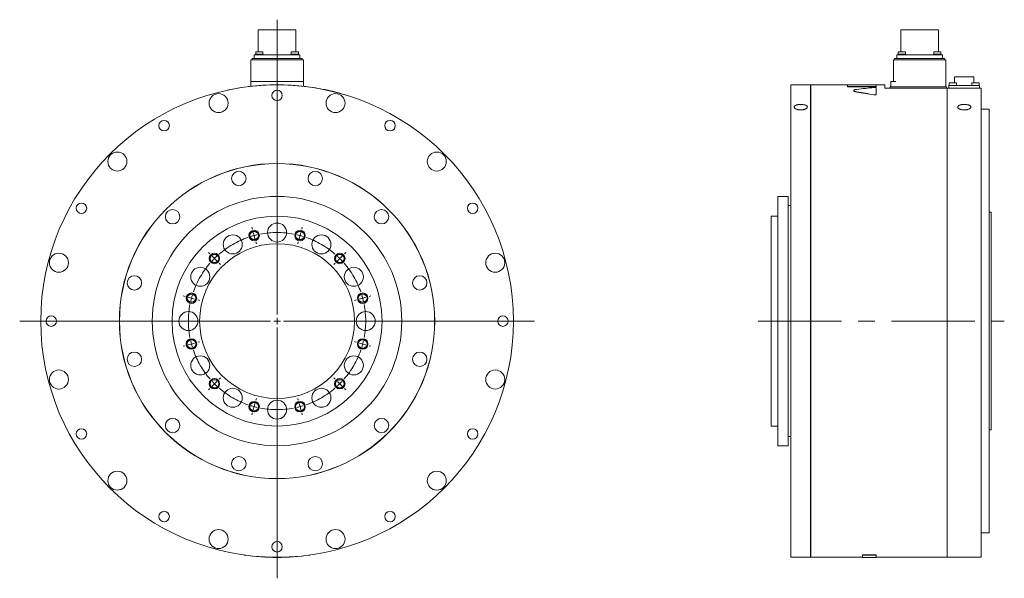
# Model space of a CAD drawing. Header units: millimetres. Extents: x 150 to 1890, y 73 to 1380.
# Tile 2 of 4: x 1140 to 1890, y 523 to 948. Entities that reach past the tile are written whole.
import ezdxf

# ---------------------------------------------------------------- set-up
doc = ezdxf.new("R2010")
doc.units = ezdxf.units.MM
doc.header["$LTSCALE"] = 5
doc.linetypes.add('CENTERX2', pattern=[20.32, 12.7, -2.54, 2.54, -2.54])

# ---------------------------------------------------------------- blocks, each defined once
blk = doc.blocks.new('SW_CENTERMARKSYMBOL_0')
at = {"color": 6, "linetype": 'Continuous', "lineweight": 0}
for p, q in [((-36.23, 4.83), (-36.62, 6.28)), ((-34.94, 0), (-35.59, 2.41)), ((-34.94, 0), (-34.29, -2.41)), ((0, 0), (-0.65, -2.41)), ((0, 0), (0.65, 2.41)), ((1.29, 4.83), (1.68, 6.28)), ((-33.65, -4.83), (-33.26, -6.28)), ((-1.29, -4.83), (-1.68, -6.28)), ((-68.74, -13.93), (-69.8, -12.87)), ((33.79, -13.93), (34.86, -12.87)), ((-65.2, -17.47), (-66.97, -15.7)), ((-65.2, -17.47), (-63.43, -19.24)), ((-61.66, -21.01), (-60.6, -22.07)), ((26.72, -21.01), (25.66, -22.07)), ((30.26, -17.47), (28.49, -19.24)), ((30.26, -17.47), (32.03, -15.7)), ((-87.5, -46.44), (-88.95, -46.05)), ((-82.67, -47.73), (-85.09, -47.08)), ((-82.67, -47.73), (-80.26, -48.38)), ((-77.84, -49.02), (-76.39, -49.41)), ((42.9, -49.02), (41.45, -49.41)), ((47.73, -47.73), (45.31, -48.38)), ((47.73, -47.73), (50.14, -47.08)), ((52.56, -46.44), (54.01, -46.05)), ((-82.67, -82.67), (-80.26, -82.02)), ((-77.84, -81.38), (-76.39, -80.99)), ((42.9, -81.38), (41.45, -80.99)), ((47.73, -82.67), (45.31, -82.02)), ((-87.5, -83.96), (-88.95, -84.35)), ((-82.67, -82.67), (-85.09, -83.32)), ((47.73, -82.67), (50.14, -83.32)), ((52.56, -83.96), (54.01, -84.35)), ((-65.2, -112.93), (-63.43, -111.16)), ((-61.66, -109.39), (-60.6, -108.33)), ((26.72, -109.39), (25.66, -108.33)), ((30.26, -112.93), (28.49, -111.16)), ((-68.74, -116.47), (-69.8, -117.53)), ((-65.2, -112.93), (-66.97, -114.7)), ((30.26, -112.93), (32.03, -114.7)), ((33.79, -116.47), (34.86, -117.53)), ((-33.65, -125.57), (-33.26, -124.12)), ((-1.29, -125.57), (-1.68, -124.12)), ((-34.94, -130.4), (-35.59, -132.81)), ((-34.94, -130.4), (-34.29, -127.99)), ((0, -130.4), (-0.65, -127.99)), ((0, -130.4), (0.65, -132.81)), ((-36.23, -135.23), (-36.62, -136.68)), ((1.29, -135.23), (1.68, -136.68))]:
    blk.add_line(p, q, dxfattribs=at)
for start, end in [(105, 107.12207), (102.87793, 105), (75, 77.12207), (72.87793, 75), (135, 137.12207), (132.87793, 135), (45, 47.12207), (42.87793, 45), (165, 167.12207), (162.87793, 165), (15, 17.12207), (12.87793, 15), (192.87793, 195), (345, 347.12207), (195, 197.12207), (342.87793, 345), (222.87793, 225), (315, 317.12207), (225, 227.12207), (312.87793, 315), (252.87793, 255), (255, 257.12207), (282.87793, 285), (285, 287.12207)]:
    blk.add_arc((-17.47, -65.2), 67.5, start, end, dxfattribs=at)
at = {"color": 6, "linetype": 'CENTERX2', "lineweight": 0}
for start, end in [(79.24413, 100.75587), (109.24413, 130.75587), (49.24413, 70.75587), (139.24413, 160.75587), (19.24413, 40.75587), (169.24413, 190.75587), (349.24413, 10.75587), (199.24413, 220.75587), (319.24413, 340.75587), (229.24413, 250.75587), (289.24413, 310.75587), (259.24413, 280.75587)]:
    blk.add_arc((-17.47, -65.2), 67.5, start, end, dxfattribs=at)
blk = doc.blocks.new('SW_CENTERMARKSYMBOL_1')
at = {"color": 6, "linetype": 'Continuous', "lineweight": 0}
for p, q in [((0, 5), (0, 229.72)), ((-5, 0), (-196.01, 0)), ((0, 0), (-2.5, 0)), ((0, 0), (0, 2.5)), ((0, 0), (0, -2.5)), ((0, 0), (2.5, 0)), ((5, 0), (195.99, 0)), ((0, -5), (0, -196.05))]:
    blk.add_line(p, q, dxfattribs=at)

msp = doc.modelspace()

# ---------------------------------------------------------------- linework, layer by layer
at = {"color": 7, "linetype": 'Continuous', "lineweight": 15}
for p, q in [((1321.81, 940.62), (1321.81, 923.95)), ((1321.81, 940.62), (1336.11, 940.62)), ((1336.11, 940.62), (1350.41, 940.62)), ((1350.41, 923.95), (1350.41, 940.62)), ((1811.12, 940.62), (1811.12, 923.95)), ((1811.12, 940.62), (1839.72, 940.62)), ((1839.72, 923.95), (1839.72, 940.62)), ((1319.88, 923.95), (1319.88, 921.95)), ((1319.88, 923.95), (1322.63, 923.95)), ((1322.63, 923.95), (1325.38, 923.95)), ((1325.38, 921.95), (1325.38, 923.95)), ((1346.85, 923.95), (1346.85, 921.95)), ((1346.85, 923.95), (1349.6, 923.95)), ((1349.6, 923.95), (1352.35, 923.95)), ((1352.35, 921.95), (1352.35, 923.95)), ((1809.19, 923.95), (1809.19, 921.95)), ((1809.19, 923.95), (1814.69, 923.95)), ((1814.69, 921.95), (1814.69, 923.95)), ((1836.16, 923.95), (1836.16, 921.95)), ((1836.16, 923.95), (1841.66, 923.95)), ((1841.66, 921.95), (1841.66, 923.95)), ((1316.11, 917.82), (1317.99, 917.82)), ((1316.11, 901.12), (1316.11, 917.82)), ((1317.11, 917.82), (1317.11, 918.82)), ((1317.11, 918.82), (1318.99, 918.82)), ((1317.99, 917.82), (1354.23, 917.82)), ((1318.66, 918.82), (1318.66, 921.57)), ((1318.66, 921.57), (1320.54, 921.57)), ((1318.99, 918.82), (1353.23, 918.82)), ((1319.63, 921.95), (1319.63, 921.57)), ((1319.63, 921.95), (1322.63, 921.95)), ((1320.54, 921.57), (1351.68, 921.57)), ((1322.63, 921.95), (1325.63, 921.95)), ((1325.63, 921.57), (1325.63, 921.95)), ((1346.6, 921.95), (1346.6, 921.57)), ((1346.6, 921.95), (1349.6, 921.95)), ((1349.6, 921.95), (1352.6, 921.95)), ((1351.68, 921.57), (1353.56, 921.57)), ((1352.6, 921.57), (1352.6, 921.95)), ((1353.23, 918.82), (1355.11, 918.82)), ((1353.56, 921.57), (1353.56, 918.82)), ((1354.23, 917.82), (1356.11, 917.82)), ((1355.11, 918.82), (1355.11, 917.82)), ((1356.11, 917.82), (1356.11, 901.12)), ((1805.42, 901.12), (1805.42, 917.82)), ((1805.42, 917.82), (1807.3, 917.82)), ((1806.42, 917.82), (1806.42, 918.82)), ((1806.42, 918.82), (1808.3, 918.82)), ((1807.3, 917.82), (1843.54, 917.82)), ((1807.97, 918.82), (1807.97, 921.57)), ((1807.97, 921.57), (1809.85, 921.57)), ((1808.3, 918.82), (1842.54, 918.82)), ((1808.94, 921.95), (1808.94, 921.57)), ((1808.94, 921.95), (1814.94, 921.95)), ((1809.85, 921.57), (1840.99, 921.57)), ((1814.94, 921.57), (1814.94, 921.95)), ((1835.91, 921.95), (1835.91, 921.57)), ((1835.91, 921.95), (1841.91, 921.95)), ((1840.99, 921.57), (1842.87, 921.57)), ((1841.91, 921.57), (1841.91, 921.95)), ((1842.54, 918.82), (1844.42, 918.82)), ((1842.87, 921.57), (1842.87, 918.82)), ((1843.54, 917.82), (1845.42, 917.82)), ((1844.42, 918.82), (1844.42, 917.82)), ((1845.42, 917.82), (1845.42, 897.12)), ((1316.11, 897.61), (1316.11, 901.12)), ((1316.11, 901.12), (1317.99, 901.12)), ((1317.99, 901.12), (1354.23, 901.12)), ((1354.23, 901.12), (1356.11, 901.12)), ((1356.11, 901.12), (1356.11, 897.61)), ((1803.42, 897.12), (1803.42, 901.12)), ((1803.42, 901.12), (1805.3, 901.12)), ((1805.3, 901.12), (1807.3, 901.12)), ((1848.04, 900.12), (1848.04, 898.12)), ((1848.04, 900.12), (1853.54, 900.12)), ((1852.02, 904.67), (1852.02, 900.12)), ((1852.02, 904.67), (1866.82, 904.67)), ((1853.54, 898.12), (1853.54, 900.12)), ((1865.3, 900.12), (1865.3, 898.12)), ((1865.3, 900.12), (1870.8, 900.12)), ((1866.82, 900.12), (1866.82, 904.67)), ((1870.8, 898.12), (1870.8, 900.12)), ((1298.11, 894.56), (1298.09, 894.66)), ((1309.11, 896.58), (1309.1, 896.68)), ((1314.11, 897.27), (1314.1, 897.37)), ((1358.11, 897.27), (1358.12, 897.37)), ((1742.42, 898.62), (1727.42, 898.62)), ((1727.42, 718.62), (1727.42, 898.62)), ((1742.42, 898.62), (1742.42, 538.62)), ((1742.52, 897.62), (1742.42, 897.62)), ((1770.42, 898.62), (1742.52, 898.62)), ((1742.52, 718.62), (1742.52, 898.62)), ((1792.42, 898.72), (1770.42, 898.72)), ((1770.42, 897.37), (1770.42, 898.72)), ((1792.42, 897.37), (1770.42, 897.37)), ((1770.42, 897.27), (1770.42, 897.37)), ((1792.42, 897.27), (1770.42, 897.27)), ((1792.42, 898.72), (1792.42, 897.37)), ((1798.92, 898.62), (1792.42, 898.62)), ((1792.42, 897.27), (1792.42, 897.37)), ((1792.42, 896.5), (1792.42, 891.4)), ((1798.92, 898.62), (1798.92, 896.12)), ((1798.92, 896.12), (1846.32, 896.12)), ((1802.92, 896.12), (1802.92, 897.12)), ((1802.92, 897.12), (1804.8, 897.12)), ((1804.8, 897.12), (1844.04, 897.12)), ((1844.04, 897.12), (1845.92, 897.12)), ((1845.92, 897.12), (1845.92, 896.12)), ((1846.32, 896.12), (1846.32, 538.62)), ((1846.32, 895.12), (1846.42, 895.12)), ((1846.42, 538.62), (1846.42, 896.12)), ((1846.42, 896.12), (1872.42, 896.12)), ((1847.72, 896.12), (1847.72, 898.12)), ((1847.72, 898.12), (1850.52, 898.12)), ((1850.52, 898.12), (1868.32, 898.12)), ((1868.32, 898.12), (1871.12, 898.12)), ((1871.12, 898.12), (1871.12, 896.12)), ((1872.42, 538.62), (1872.42, 896.12)), ((1792.42, 891.3), (1792.42, 891.4)), ((1878.42, 880.12), (1872.42, 880.12)), ((1878.42, 718.62), (1878.42, 880.12)), ((1725.42, 813.62), (1717.42, 813.62)), ((1717.42, 718.62), (1717.42, 813.62)), ((1725.42, 718.62), (1725.42, 813.62)), ((1727.42, 806.62), (1725.42, 806.62)), ((1717.42, 798.62), (1712.42, 798.62)), ((1712.42, 718.62), (1712.42, 798.62)), ((1879.92, 801.62), (1878.42, 801.62)), ((1879.92, 718.62), (1879.92, 801.62)), ((1712.42, 638.62), (1712.42, 718.62)), ((1717.42, 623.62), (1717.42, 718.62)), ((1725.42, 623.62), (1725.42, 718.62)), ((1727.42, 538.62), (1727.42, 718.62)), ((1742.52, 538.62), (1742.52, 718.62)), ((1878.42, 557.12), (1878.42, 718.62)), ((1879.92, 635.62), (1879.92, 718.62)), ((1712.42, 638.62), (1717.42, 638.62)), ((1725.42, 630.62), (1727.42, 630.62)), ((1878.42, 635.62), (1879.92, 635.62)), ((1717.42, 623.62), (1725.42, 623.62)), ((1872.42, 557.12), (1878.42, 557.12)), ((1311.11, 540.37), (1311.1, 540.27)), ((1361.11, 540.37), (1361.12, 540.27)), ((1792.42, 540.37), (1781.92, 540.37)), ((1781.92, 540.37), (1781.92, 540.27)), ((1792.42, 540.27), (1781.92, 540.27)), ((1781.92, 540.27), (1781.92, 538.52)), ((1792.42, 540.37), (1792.42, 540.27)), ((1792.42, 538.52), (1792.42, 540.27)), ((1727.42, 538.62), (1742.42, 538.62)), ((1742.42, 539.62), (1742.52, 539.62)), ((1742.52, 538.62), (1781.92, 538.62)), ((1781.92, 538.52), (1792.42, 538.52)), ((1792.42, 538.62), (1846.32, 538.62)), ((1846.32, 539.62), (1846.42, 539.62)), ((1846.42, 538.62), (1872.42, 538.62))]:
    msp.add_line(p, q, dxfattribs=at)
at = {"color": 6, "linetype": 'CENTERX2', "lineweight": 0}
msp.add_line((1702.42, 718.62), (1889.92, 718.62), dxfattribs=at)
at = {"color": 7, "linetype": 'Continuous', "lineweight": 15}
for centre, radius in [((1336.11, 718.62), 180), ((1336.11, 890.62), 4), ((1291.59, 884.76), 7.25), ((1380.63, 884.76), 7.25), ((1250.11, 867.58), 4), ((1422.11, 867.58), 4), ((1214.49, 840.24), 7.25), ((1457.73, 840.24), 7.25), ((1336.11, 718.62), 120.1), ((1336.11, 718.62), 120), ((1306.99, 827.29), 5.5), ((1365.23, 827.29), 5.5), ((1336.11, 718.62), 95), ((1187.15, 804.62), 4), ((1256.56, 798.17), 5.5), ((1415.66, 798.17), 5.5), ((1485.07, 804.62), 4), ((1336.11, 718.62), 80), ((1336.11, 786.12), 7.25), ((1302.36, 777.08), 7.25), ((1369.86, 777.08), 7.25), ((1336.11, 718.62), 59), ((1169.97, 763.14), 7.25), ((1502.25, 763.14), 7.25), ((1277.65, 752.37), 7.25), ((1394.57, 752.37), 7.25), ((1227.44, 747.74), 5.5), ((1444.78, 747.74), 5.5), ((1164.11, 718.62), 4), ((1268.61, 718.62), 7.25), ((1403.61, 718.62), 7.25), ((1508.11, 718.62), 4), ((1227.44, 689.5), 5.5), ((1277.65, 684.87), 7.25), ((1394.57, 684.87), 7.25), ((1444.78, 689.5), 5.5), ((1169.97, 674.1), 7.25), ((1502.25, 674.1), 7.25), ((1302.36, 660.16), 7.25), ((1369.86, 660.16), 7.25), ((1336.11, 651.12), 7.25), ((1256.56, 639.07), 5.5), ((1415.66, 639.07), 5.5), ((1187.15, 632.62), 4), ((1485.07, 632.62), 4), ((1306.99, 609.95), 5.5), ((1365.23, 609.95), 5.5), ((1214.49, 597), 7.25), ((1457.73, 597), 7.25), ((1250.11, 569.66), 4), ((1422.11, 569.66), 4), ((1291.59, 552.48), 7.25), ((1380.63, 552.48), 7.25), ((1336.11, 546.62), 4)]:
    msp.add_circle(centre, radius, dxfattribs=at)
at = {"color": 6, "linetype": 'Continuous', "lineweight": 15}
for centre in [(1318.64, 783.82), (1353.58, 783.82), (1288.38, 766.35), (1383.84, 766.35), (1270.91, 736.09), (1401.31, 736.09), (1270.91, 701.15), (1401.31, 701.15), (1288.38, 670.89), (1383.84, 670.89), (1318.64, 653.42), (1353.58, 653.42)]:
    msp.add_circle(centre, 4, dxfattribs=at)
for centre in [(1318.64, 783.82), (1353.58, 783.82), (1288.38, 766.35), (1383.84, 766.35), (1270.91, 736.09), (1401.31, 736.09), (1270.91, 701.15), (1401.31, 701.15), (1288.38, 670.89), (1383.84, 670.89), (1318.64, 653.42), (1353.58, 653.42)]:
    msp.add_circle(centre, 3.33)
at = {"color": 7, "linetype": 'Continuous', "lineweight": 15}
for start, end in [(98.62693, 102.18747), (82.97963, 97.02037), (78.73629, 81.31561), (73.26788, 75.90302), (262.01644, 277.98356)]:
    msp.add_arc((1336.11, 718.62), 180.1, start, end, dxfattribs=at)
for centre, ratio, start_param, end_param in [((1834.69, 718.62), 0.616732, 1.722368, 1.767385), ((1706.52, 718.62), 0.616732, 1.278766, 1.324758), ((1706.52, 718.62), 0.616389, 1.278766, 1.324758)]:
    msp.add_ellipse(centre, major_axis=(292.02, 0), ratio=ratio, start_param=start_param, end_param=end_param, dxfattribs=at)
for points, knots in [([(1363.3, 896.66), (1363.26, 896.66), (1363.16, 896.68), (1363.11, 896.69), (1363.14, 896.68), (1363.15, 896.68)], [0, 0, 0, 0, 0.380703, 0.762022, 1, 1, 1, 1]), ([(1379.98, 893.3), (1379.86, 893.33), (1379.74, 893.36), (1379.46, 893.43), (1379.31, 893.46), (1379, 893.54), (1378.83, 893.58), (1378.49, 893.66), (1378.3, 893.71), (1377.92, 893.8), (1377.73, 893.85), (1377.33, 893.94), (1377.13, 893.99), (1376.5, 894.13), (1376.07, 894.23), (1375.43, 894.38), (1375.21, 894.43), (1374.89, 894.5), (1374.79, 894.52), (1374.57, 894.57), (1374.47, 894.59), (1374.15, 894.66), (1373.95, 894.7), (1373.55, 894.79), (1373.35, 894.83), (1372.97, 894.91), (1372.79, 894.95), (1372.44, 895.02), (1372.27, 895.05), (1371.79, 895.15), (1371.52, 895.21), (1371.29, 895.25)], [0, 0, 0, 0, 0.0625, 0.0625, 0.125, 0.125, 0.1875, 0.1875, 0.25, 0.25, 0.3125, 0.3125, 0.375, 0.375, 0.5, 0.5, 0.5625, 0.5625, 0.59375, 0.59375, 0.625, 0.625, 0.6875, 0.6875, 0.75, 0.75, 0.8125, 0.8125, 0.875, 0.875, 1, 1, 1, 1]), ([(1777.65, 893.2), (1777.29, 893.26), (1776.59, 893.39), (1775.81, 893.65), (1775.36, 893.94), (1775.17, 894.14), (1775.22, 894.23), (1775.22, 894.23)], [0, 0, 0, 0, 0.249191, 0.499035, 0.748912, 0.998161, 1, 1, 1, 1]), ([(1777.65, 893.3), (1777.46, 893.33), (1777.28, 893.36), (1776.95, 893.43), (1776.79, 893.46), (1776.48, 893.54), (1776.35, 893.58), (1776.09, 893.66), (1775.97, 893.71), (1775.76, 893.8), (1775.67, 893.85), (1775.51, 893.94), (1775.44, 893.99), (1775.28, 894.13), (1775.22, 894.23), (1775.22, 894.38), (1775.23, 894.43), (1775.27, 894.5), (1775.29, 894.52), (1775.33, 894.57), (1775.36, 894.59), (1775.44, 894.66), (1775.5, 894.7), (1775.66, 894.79), (1775.75, 894.83), (1775.97, 894.91), (1776.08, 894.95), (1776.34, 895.02), (1776.48, 895.05), (1776.93, 895.15), (1777.27, 895.21), (1777.65, 895.25)], [0, 0, 0, 0, 0.0625, 0.0625, 0.125, 0.125, 0.1875, 0.1875, 0.25, 0.25, 0.3125, 0.3125, 0.375, 0.375, 0.5, 0.5, 0.5625, 0.5625, 0.59375, 0.59375, 0.625, 0.625, 0.6875, 0.6875, 0.75, 0.75, 0.8125, 0.8125, 0.875, 0.875, 1, 1, 1, 1]), ([(1790.59, 896.66), (1790.77, 896.67), (1790.98, 896.68), (1791.31, 896.68), (1791.41, 896.68), (1791.62, 896.67), (1791.72, 896.67), (1792, 896.64), (1792.15, 896.62), (1792.37, 896.56), (1792.42, 896.53), (1792.42, 896.5)], [0, 0, 0, 0, 0.25, 0.25, 0.375, 0.375, 0.5, 0.5, 0.75, 0.75, 1, 1, 1, 1]), ([(1388.12, 891.05), (1388.13, 891.05), (1388.15, 891.04), (1388.11, 891.05), (1388.01, 891.08), (1387.96, 891.1)], [0, 0, 0, 0, 0.228338, 0.613863, 1, 1, 1, 1]), ([(1792.42, 891.4), (1792.42, 891.37), (1792.41, 891.34), (1792.36, 891.28), (1792.32, 891.25), (1792.21, 891.2), (1792.15, 891.17), (1792.04, 891.14), (1792, 891.13), (1791.91, 891.11), (1791.87, 891.1), (1791.73, 891.07), (1791.63, 891.06), (1791.42, 891.05), (1791.31, 891.04), (1790.99, 891.04), (1790.78, 891.06), (1790.59, 891.1)], [0, 0, 0, 0, 0.125, 0.125, 0.25, 0.25, 0.375, 0.375, 0.4375, 0.4375, 0.5, 0.5, 0.625, 0.625, 0.75, 0.75, 1, 1, 1, 1]), ([(1792.42, 891.3), (1792.42, 891.29), (1792.42, 891.27), (1792.41, 891.24), (1792.38, 891.21), (1792.34, 891.17), (1792.24, 891.11), (1792.08, 891.05), (1791.83, 890.99), (1791.53, 890.95), (1791.26, 890.94), (1791.04, 890.95), (1790.89, 890.96), (1790.73, 890.98), (1790.64, 890.99), (1790.59, 891)], [0, 0, 0, 0, 0.041743, 0.083305, 0.124973, 0.187667, 0.250184, 0.375103, 0.499663, 0.624307, 0.749223, 0.811656, 0.874479, 0.937093, 1, 1, 1, 1]), ([(1734.92, 883.81), (1735.25, 883.81), (1735.58, 883.79), (1736.06, 883.76), (1736.22, 883.74), (1736.53, 883.7), (1736.69, 883.68), (1737.14, 883.6), (1737.43, 883.54), (1737.97, 883.4), (1738.23, 883.31), (1738.69, 883.13), (1738.9, 883.02), (1739.26, 882.8), (1739.42, 882.68), (1739.67, 882.43), (1739.76, 882.3), (1739.89, 882.03), (1739.92, 881.9), (1739.92, 881.62), (1739.89, 881.48), (1739.76, 881.2), (1739.67, 881.07), (1739.42, 880.81), (1739.26, 880.68), (1738.9, 880.45), (1738.69, 880.33), (1738.23, 880.13), (1737.97, 880.04), (1737.57, 879.92), (1737.43, 879.88), (1737.14, 879.81), (1736.99, 879.78), (1736.53, 879.69), (1736.22, 879.65), (1735.58, 879.6), (1735.25, 879.58), (1734.6, 879.58), (1734.27, 879.59), (1733.63, 879.65), (1733.31, 879.69), (1732.71, 879.81), (1732.42, 879.87), (1731.87, 880.04), (1731.62, 880.13), (1731.16, 880.33), (1730.95, 880.44), (1730.58, 880.68), (1730.43, 880.81), (1730.18, 881.07), (1730.08, 881.2), (1729.96, 881.48), (1729.92, 881.61), (1729.92, 881.89), (1729.95, 882.03), (1730.05, 882.23), (1730.09, 882.3), (1730.18, 882.43), (1730.24, 882.49), (1730.43, 882.68), (1730.58, 882.8), (1730.94, 883.02), (1731.15, 883.12), (1731.61, 883.31), (1731.87, 883.39), (1732.28, 883.51), (1732.42, 883.54), (1732.71, 883.6), (1732.85, 883.63), (1733.3, 883.7), (1733.62, 883.74), (1734.27, 883.79), (1734.59, 883.81), (1734.92, 883.81)], [0, 0, 0, 0, 0.03125, 0.03125, 0.046875, 0.046875, 0.0625, 0.0625, 0.09375, 0.09375, 0.125, 0.125, 0.15625, 0.15625, 0.1875, 0.1875, 0.21875, 0.21875, 0.25, 0.25, 0.28125, 0.28125, 0.3125, 0.3125, 0.34375, 0.34375, 0.375, 0.375, 0.40625, 0.40625, 0.421875, 0.421875, 0.4375, 0.4375, 0.46875, 0.46875, 0.5, 0.5, 0.53125, 0.53125, 0.5625, 0.5625, 0.59375, 0.59375, 0.625, 0.625, 0.65625, 0.65625, 0.6875, 0.6875, 0.71875, 0.71875, 0.75, 0.75, 0.78125, 0.78125, 0.796875, 0.796875, 0.8125, 0.8125, 0.84375, 0.84375, 0.875, 0.875, 0.90625, 0.90625, 0.921875, 0.921875, 0.9375, 0.9375, 0.96875, 0.96875, 1, 1, 1, 1]), ([(1859.42, 883.81), (1859.75, 883.81), (1860.08, 883.79), (1860.56, 883.76), (1860.72, 883.74), (1861.03, 883.7), (1861.19, 883.68), (1861.64, 883.6), (1861.93, 883.54), (1862.47, 883.4), (1862.73, 883.31), (1863.19, 883.13), (1863.4, 883.02), (1863.76, 882.8), (1863.92, 882.68), (1864.17, 882.43), (1864.26, 882.3), (1864.39, 882.03), (1864.42, 881.9), (1864.42, 881.62), (1864.39, 881.48), (1864.26, 881.2), (1864.17, 881.07), (1863.92, 880.81), (1863.76, 880.68), (1863.4, 880.45), (1863.19, 880.33), (1862.73, 880.13), (1862.47, 880.04), (1862.07, 879.92), (1861.93, 879.88), (1861.64, 879.81), (1861.49, 879.78), (1861.03, 879.69), (1860.72, 879.65), (1860.08, 879.6), (1859.75, 879.58), (1859.1, 879.58), (1858.77, 879.59), (1858.13, 879.65), (1857.81, 879.69), (1857.21, 879.81), (1856.92, 879.87), (1856.37, 880.04), (1856.12, 880.13), (1855.66, 880.33), (1855.45, 880.44), (1855.08, 880.68), (1854.93, 880.81), (1854.68, 881.07), (1854.58, 881.2), (1854.46, 881.48), (1854.42, 881.61), (1854.42, 881.89), (1854.45, 882.03), (1854.55, 882.23), (1854.59, 882.3), (1854.68, 882.43), (1854.74, 882.49), (1854.93, 882.68), (1855.08, 882.8), (1855.44, 883.02), (1855.65, 883.12), (1856.11, 883.31), (1856.37, 883.39), (1856.78, 883.51), (1856.92, 883.54), (1857.21, 883.6), (1857.35, 883.63), (1857.8, 883.7), (1858.12, 883.74), (1858.77, 883.79), (1859.09, 883.81), (1859.42, 883.81)], [0, 0, 0, 0, 0.03125, 0.03125, 0.046875, 0.046875, 0.0625, 0.0625, 0.09375, 0.09375, 0.125, 0.125, 0.15625, 0.15625, 0.1875, 0.1875, 0.21875, 0.21875, 0.25, 0.25, 0.28125, 0.28125, 0.3125, 0.3125, 0.34375, 0.34375, 0.375, 0.375, 0.40625, 0.40625, 0.421875, 0.421875, 0.4375, 0.4375, 0.46875, 0.46875, 0.5, 0.5, 0.53125, 0.53125, 0.5625, 0.5625, 0.59375, 0.59375, 0.625, 0.625, 0.65625, 0.65625, 0.6875, 0.6875, 0.71875, 0.71875, 0.75, 0.75, 0.78125, 0.78125, 0.796875, 0.796875, 0.8125, 0.8125, 0.84375, 0.84375, 0.875, 0.875, 0.90625, 0.90625, 0.921875, 0.921875, 0.9375, 0.9375, 0.96875, 0.96875, 1, 1, 1, 1])]:
    msp.add_open_spline(points, degree=3, knots=knots, dxfattribs=at)

# ---------------------------------------------------------------- block references
at = {"color": 7, "linetype": 'Continuous', "lineweight": 0}
for name, p in [('SW_CENTERMARKSYMBOL_1', (1336.11, 718.62)), ('SW_CENTERMARKSYMBOL_0', (1353.58, 783.82))]:
    msp.add_blockref(name, p, dxfattribs=at)

doc.saveas('drawing.dxf')
